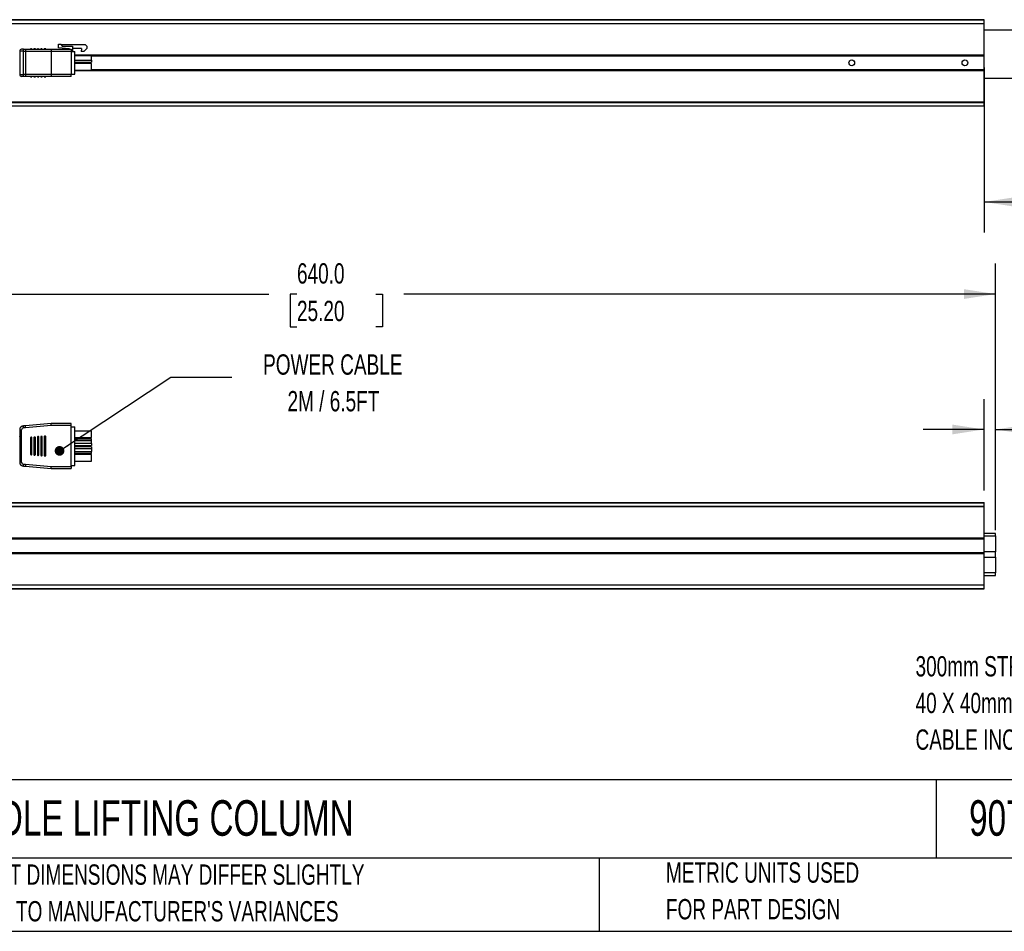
# Model space of a CAD drawing. Header units: millimetres. Extents: x 32 to 1365, y 32 to 1048.
# Tile 3 of 22: x 301 to 814, y 32 to 507. Entities that reach past the tile are written whole.
import ezdxf

# ---------------------------------------------------------------- set-up
doc = ezdxf.new("R2010")
doc.units = ezdxf.units.MM
doc.header["$LTSCALE"] = 5
doc.layers.add('DIMENSIONS', color=140, linetype='Continuous', lineweight=25)
doc.layers.add('TEXT', color=140, linetype='Continuous', lineweight=25)
doc.styles.add('SLDTEXTSTYLE0', font='TXT', dxfattribs={"width": 0.7})
doc.dimstyles.new('SLDDIMSTYLE0', dxfattribs={"dimtxt": 10.790039, "dimasz": 16.51, "dimexe": 0, "dimexo": 0.0625, "dimgap": 2.69751, "dimtad": 0, "dimtih": 1, "dimtoh": 1, "dimrnd": 1e-09, "dimzin": 4, "dimdsep": 46, "dimtxsty": 'SLDTEXTSTYLE0', "dimsah": 1, "dimcen": 0.09, "dimadec": 0, "dimazin": 1, "dimtfac": 1, "dimtofl": 0, "dimtmove": 0, "dimatfit": 3, "dimfxl": 0, "dimfrac": 2, "dimtolj": 1, "dimtzin": 12, "dimarcsym": 0})
doc.dimstyles.new('SLDDIMSTYLE1', dxfattribs={"dimtxt": 10.790039, "dimasz": 16.51, "dimexe": 0, "dimexo": 0.0625, "dimgap": 2.69751, "dimtad": 0, "dimtih": 1, "dimtoh": 1, "dimrnd": 1e-09, "dimzin": 4, "dimdsep": 46, "dimtxsty": 'SLDTEXTSTYLE0', "dimsah": 1, "dimcen": 0.09, "dimadec": 0, "dimazin": 1, "dimtfac": 1, "dimtmove": 0, "dimatfit": 0, "dimfxl": 0, "dimfrac": 2, "dimtolj": 1, "dimtzin": 12, "dimarcsym": 0})
doc.dimstyles.new('SLDDIMSTYLE10', dxfattribs={"dimtxt": 0.18, "dimasz": 5.08, "dimexe": 0, "dimexo": 0.0625, "dimgap": 0, "dimtad": 0, "dimtih": 1, "dimtoh": 1, "dimdec": 0, "dimrnd": 1e-09, "dimzin": 0, "dimdsep": 46, "dimtxsty": 'Standard', "dimblk1": 'DOT', "dimblk2": 'DOT', "dimsah": 1, "dimcen": 0.09, "dimadec": 0, "dimazin": 0, "dimtfac": 5.08, "dimtdec": 0, "dimtofl": 0, "dimtmove": 0, "dimatfit": 3, "dimldrblk": 'DOT', "dimfxl": 0, "dimfrac": 2, "dimtolj": 1, "dimtzin": 0, "dimarcsym": 0})

# ---------------------------------------------------------------- blocks, each defined once
blk = doc.blocks.new('_D')
at = {"layer": 'DIMENSIONS'}
for p, q in [((1109.86, 489.67), (1109.86, 396.01)), ((803.86, 482.04), (803.86, 396.01)), ((934.36, 421.98), (930.74, 421.98)), ((930.74, 421.98), (930.74, 404.83)), ((975.4, 421.98), (979.03, 421.98)), ((979.03, 421.98), (979.03, 404.83)), ((803.86, 411.89), (893.82, 411.89)), ((1109.86, 411.89), (1015.95, 411.89)), ((930.74, 404.83), (934.36, 404.83)), ((979.03, 404.83), (975.4, 404.83))]:
    blk.add_line(p, q, dxfattribs=at)
for points in [[(803.86, 411.89), (820.37, 409.35), (820.37, 414.43)], [(1109.86, 411.89), (1093.35, 414.43), (1093.35, 409.35)]]:
    blk.add_solid(points, dxfattribs=at)
at = {"layer": 'DIMENSIONS', "attachment_point": 1, "style": 'SLDTEXTSTYLE0'}
for s, insert, char_height in [('306.0', (934.36, 438.04), 10.583), ('12.05', (934.36, 418.47), 10.583), ('300mm STROKE', (896.23, 398.91), 10.5833)]:
    blk.add_mtext(s, dxfattribs=dict(at, insert=insert, char_height=char_height))
blk = doc.blocks.new('_D_14')
at = {"layer": 'DIMENSIONS'}
for p, q in [((169.86, 261.17), (169.86, 379.76)), ((809.86, 244.17), (809.86, 379.76)), ((169.86, 363.89), (431.09, 363.89)), ((445.72, 363.89), (442.09, 363.89)), ((442.09, 363.89), (442.09, 346.74)), ((486.76, 363.89), (490.38, 363.89)), ((490.38, 363.89), (490.38, 346.74)), ((809.86, 363.89), (501.38, 363.89)), ((442.09, 346.74), (445.72, 346.74)), ((490.38, 346.74), (486.76, 346.74))]:
    blk.add_line(p, q, dxfattribs=at)
for points in [[(169.86, 363.89), (186.37, 361.35), (186.37, 366.43)], [(809.86, 363.89), (793.35, 366.43), (793.35, 361.35)]]:
    blk.add_solid(points, dxfattribs=at)
at = {"layer": 'DIMENSIONS', "char_height": 10.583, "attachment_point": 1, "style": 'SLDTEXTSTYLE0'}
for s, insert in [('640.0', (445.72, 379.94)), ('25.20', (445.72, 360.38))]:
    blk.add_mtext(s, dxfattribs=dict(at, insert=insert))
blk = doc.blocks.new('_D_15')
at = {"layer": 'DIMENSIONS'}
for p, q in [((803.86, 261.52), (803.86, 309.19)), ((809.86, 240.76), (809.86, 309.19)), ((803.86, 293.31), (772.11, 293.31)), ((809.86, 293.31), (844.12, 293.31)), ((858.75, 293.31), (855.12, 293.31)), ((855.12, 293.31), (855.12, 276.16)), ((890.81, 293.31), (894.43, 293.31)), ((894.43, 293.31), (894.43, 276.16)), ((855.12, 276.16), (858.75, 276.16)), ((894.43, 276.16), (890.81, 276.16))]:
    blk.add_line(p, q, dxfattribs=at)
for points in [[(803.86, 293.31), (787.35, 295.85), (787.35, 290.77)], [(809.86, 293.31), (826.37, 290.77), (826.37, 295.85)]]:
    blk.add_solid(points, dxfattribs=at)
at = {"layer": 'DIMENSIONS', "char_height": 10.583, "attachment_point": 1, "style": 'SLDTEXTSTYLE0'}
for s, insert in [('6.0', (863.23, 309.37)), ('0.24', (858.75, 289.81))]:
    blk.add_mtext(s, dxfattribs=dict(at, insert=insert))
blk = doc.blocks.new('_Dot')
at = {"color": 0, "linetype": 'ByBlock', "lineweight": -2}
blk.add_line((-0.5, 0), (-1, 0), dxfattribs=at)
at = {"color": 0, "linetype": 'ByBlock', "const_width": 0.5}
blk.add_lwpolyline([(-0.25, 0, 1), (0.25, 0, 1)], format="xyb", close=True, dxfattribs=at)

msp = doc.modelspace()

# ---------------------------------------------------------------- linework, layer by layer
for p, q in [((172.85655, 506.89008), (803.85655, 506.89008)), ((803.85655, 506.80221), (172.85655, 506.80221)), ((172.85655, 504.97794), (803.85655, 504.97794)), ((803.85655, 504.76581), (172.85655, 504.76581)), ((803.85655, 506.80221), (803.85655, 506.89008)), ((803.85655, 504.97794), (803.85655, 506.80221)), ((803.85655, 504.76581), (803.85655, 504.97794)), ((803.85655, 488.59008), (803.85655, 504.76581)), ((1103.55655, 501.39008), (803.85655, 501.39008)), ((321.40655, 492.1764), (321.40655, 494.09008)), ((321.40655, 494.09008), (322.90655, 494.09008)), ((322.90655, 494.09008), (322.90655, 493.79008)), ((322.90655, 493.79008), (323.40655, 493.09008)), ((335.50655, 493.79008), (322.90655, 493.79008)), ((323.40655, 493.09008), (328.65655, 493.09008)), ((328.65655, 493.09008), (328.65655, 490.59008)), ((335.50655, 493.79008), (336.20655, 493.09008)), ((336.20655, 493.09008), (336.20655, 491.79008)), ((301.20655, 490.49008), (301.20655, 478.29008)), ((303.20655, 490.49008), (301.20655, 490.49008)), ((303.20655, 491.49008), (302.20655, 491.49008)), ((303.20655, 490.49008), (303.20655, 491.49008)), ((303.20655, 491.49008), (304.25124, 491.49008)), ((303.20655, 478.29008), (303.20655, 490.49008)), ((303.20655, 490.49008), (304.20655, 490.49008)), ((304.20655, 490.49008), (317.60655, 490.49008)), ((304.20655, 490.49008), (304.20655, 478.29008)), ((304.25124, 491.49008), (317.65124, 491.49008)), ((306.80655, 491.49008), (306.80655, 491.69008)), ((307.10655, 491.69008), (306.80655, 491.69008)), ((307.10655, 491.49008), (307.10655, 491.69008)), ((307.30655, 491.69008), (307.10655, 491.69008)), ((307.30655, 491.69008), (307.30655, 491.49008)), ((307.30655, 491.69008), (307.60655, 491.69008)), ((307.60655, 491.49008), (307.60655, 491.69008)), ((308.60655, 491.49008), (308.60655, 491.69008)), ((308.90655, 491.69008), (308.60655, 491.69008)), ((308.90655, 491.49008), (308.90655, 491.69008)), ((309.10655, 491.69008), (308.90655, 491.69008)), ((309.10655, 491.49008), (309.10655, 491.69008)), ((309.40655, 491.69008), (309.10655, 491.69008)), ((309.40655, 491.49008), (309.40655, 491.69008)), ((310.40655, 491.49008), (310.40655, 491.69008)), ((310.67958, 491.69008), (310.40655, 491.69008)), ((310.67958, 491.49008), (310.67958, 491.69008)), ((310.87958, 491.69008), (310.67958, 491.69008)), ((310.87958, 491.69008), (310.87958, 491.49008)), ((310.87958, 491.69008), (311.20655, 491.69008)), ((311.20655, 491.49008), (311.20655, 491.69008)), ((312.20655, 491.49008), (312.20655, 491.69008)), ((312.50655, 491.69008), (312.20655, 491.69008)), ((312.50655, 491.49008), (312.50655, 491.69008)), ((312.70655, 491.69008), (312.50655, 491.69008)), ((312.70655, 491.69008), (312.70655, 491.49008)), ((312.70655, 491.69008), (313.00655, 491.69008)), ((313.00655, 491.49008), (313.00655, 491.69008)), ((314.00655, 491.49008), (314.00655, 491.69008)), ((314.30655, 491.69008), (314.00655, 491.69008)), ((314.30655, 491.49008), (314.30655, 491.69008)), ((314.50655, 491.69008), (314.30655, 491.69008)), ((314.50655, 491.49008), (314.50655, 491.69008)), ((314.80655, 491.69008), (314.50655, 491.69008)), ((314.80655, 491.49008), (314.80655, 491.69008)), ((317.60655, 490.49008), (328.10655, 490.49008)), ((317.60655, 490.49008), (317.60655, 478.29008)), ((317.65124, 491.49008), (328.10655, 491.49008)), ((326.97398, 491.68932), (321.40655, 492.1764)), ((328.10655, 491.49008), (328.10655, 490.49008)), ((328.10655, 490.49008), (328.10655, 478.29008)), ((328.10655, 490.29008), (329.90655, 490.29008)), ((333.33778, 491.79008), (328.65655, 491.79008)), ((329.90655, 478.49008), (329.90655, 490.29008)), ((329.90655, 488.59008), (803.85655, 488.59008)), ((329.90655, 488.39008), (803.85655, 488.39008)), ((329.90655, 488.18508), (338.70655, 488.18508)), ((333.33778, 491.79008), (333.20655, 490.29008)), ((334.70655, 490.29008), (333.20655, 490.29008)), ((334.70655, 490.29008), (336.20655, 491.79008)), ((338.70655, 485.73508), (338.70655, 488.18508)), ((803.85655, 487.81901), (338.70655, 487.81901)), ((803.85655, 488.39008), (803.85655, 488.59008)), ((803.85655, 487.81901), (803.85655, 488.39008)), ((803.85655, 480.96114), (803.85655, 487.81901)), ((329.90655, 485.73508), (338.70655, 485.73508)), ((329.90655, 484.73508), (338.70655, 484.73508)), ((338.70655, 484.04508), (329.90655, 484.04508)), ((338.70655, 485.73508), (338.70655, 484.73508)), ((338.70655, 480.59508), (338.70655, 484.04508)), ((301.20655, 478.29008), (303.20655, 478.29008)), ((303.20655, 477.29008), (302.20655, 477.29008)), ((303.20655, 477.29008), (303.20655, 478.29008)), ((304.20655, 478.29008), (303.20655, 478.29008)), ((304.25124, 477.29008), (303.20655, 477.29008)), ((317.60655, 478.29008), (304.20655, 478.29008)), ((317.65124, 477.29008), (304.25124, 477.29008)), ((306.80655, 477.29008), (306.80655, 477.09008)), ((307.10655, 477.09008), (307.10655, 477.29008)), ((307.30655, 477.29008), (307.30655, 477.09008)), ((307.60655, 477.09008), (307.60655, 477.29008)), ((308.60655, 477.29008), (308.60655, 477.09008)), ((308.90655, 477.09008), (308.90655, 477.29008)), ((309.10655, 477.29008), (309.10655, 477.09008)), ((309.40655, 477.09008), (309.40655, 477.29008)), ((310.40655, 477.29008), (310.40655, 477.09008)), ((310.67958, 477.09008), (310.67958, 477.29008)), ((310.87958, 477.29008), (310.87958, 477.09008)), ((311.20655, 477.09008), (311.20655, 477.29008)), ((312.20655, 477.29008), (312.20655, 477.09008)), ((312.50655, 477.09008), (312.50655, 477.29008)), ((312.70655, 477.29008), (312.70655, 477.09008)), ((313.00655, 477.09008), (313.00655, 477.29008)), ((314.00655, 477.29008), (314.00655, 477.09008)), ((314.30655, 477.09008), (314.30655, 477.29008)), ((314.50655, 477.29008), (314.50655, 477.09008)), ((314.80655, 477.09008), (314.80655, 477.29008)), ((328.10655, 478.29008), (317.60655, 478.29008)), ((328.10655, 477.29008), (317.65124, 477.29008)), ((328.10655, 478.49008), (329.90655, 478.49008)), ((328.10655, 477.29008), (328.10655, 478.29008)), ((329.90655, 480.59508), (338.70655, 480.59508)), ((803.85655, 480.39008), (329.90655, 480.39008)), ((803.85655, 480.19008), (329.90655, 480.19008)), ((338.70655, 480.96114), (803.85655, 480.96114)), ((803.85655, 480.39008), (803.85655, 480.96114)), ((803.85655, 480.19008), (803.85655, 480.39008)), ((803.85655, 464.01434), (803.85655, 480.19008)), ((306.80655, 477.09008), (307.10655, 477.09008)), ((307.30655, 477.09008), (307.10655, 477.09008)), ((307.30655, 477.09008), (307.60655, 477.09008)), ((308.60655, 477.09008), (308.90655, 477.09008)), ((309.10655, 477.09008), (308.90655, 477.09008)), ((309.10655, 477.09008), (309.40655, 477.09008)), ((310.40655, 477.09008), (310.67958, 477.09008)), ((310.87958, 477.09008), (310.67958, 477.09008)), ((310.87958, 477.09008), (311.20655, 477.09008)), ((312.20655, 477.09008), (312.50655, 477.09008)), ((312.70655, 477.09008), (312.50655, 477.09008)), ((312.70655, 477.09008), (313.00655, 477.09008)), ((314.00655, 477.09008), (314.30655, 477.09008)), ((314.30655, 477.09008), (314.50655, 477.09008)), ((314.50655, 477.09008), (314.80655, 477.09008)), ((803.85655, 476.39008), (1103.55655, 476.39008)), ((172.85655, 464.01434), (803.85655, 464.01434)), ((172.85655, 463.80221), (803.85655, 463.80221)), ((172.85655, 461.97794), (803.85655, 461.97794)), ((803.85655, 461.89008), (172.85655, 461.89008)), ((803.85655, 463.80221), (803.85655, 464.01434)), ((803.85655, 461.97794), (803.85655, 463.80221)), ((803.85655, 461.89008), (803.85655, 461.97794)), ((301.20655, 293.13642), (301.20655, 276.19642)), ((301.20655, 293.13642), (302.20655, 293.13642)), ((302.20655, 276.19642), (302.20655, 293.13642)), ((303.20655, 294.13642), (303.20655, 295.13642)), ((304.20655, 295.13642), (303.20655, 295.13642)), ((304.25124, 294.13642), (303.20655, 294.13642)), ((317.60655, 296.33642), (304.20655, 295.13642)), ((304.25124, 294.13642), (304.20655, 295.13642)), ((317.65124, 295.33642), (304.25124, 294.13642)), ((317.65124, 295.33642), (317.60655, 296.33642)), ((328.10655, 296.33642), (317.60655, 296.33642)), ((328.10655, 295.33642), (317.65124, 295.33642)), ((328.10655, 295.33642), (328.10655, 296.33642)), ((328.10655, 273.99642), (328.10655, 295.33642)), ((328.10655, 294.73642), (329.90655, 294.73642)), ((329.90655, 274.59642), (329.90655, 294.73642)), ((329.90655, 292.60142), (338.70655, 292.60142)), ((338.70655, 289.15142), (338.70655, 292.60142)), ((306.80655, 288.91642), (306.80655, 280.41642)), ((307.30655, 289.21642), (307.10655, 289.21642)), ((307.60655, 280.41642), (307.60655, 288.91642)), ((308.60655, 289.07892), (308.60655, 280.22805)), ((309.10655, 289.37892), (308.90655, 289.37892)), ((309.40655, 280.25392), (309.40655, 289.07892)), ((310.40655, 289.26728), (310.40655, 280.09142)), ((310.87958, 289.58412), (310.67958, 289.56607)), ((311.20655, 280.09142), (311.20655, 289.28534)), ((312.20655, 289.40392), (312.20655, 279.92892)), ((312.70655, 289.70392), (312.50655, 289.70392)), ((313.00655, 279.92892), (313.00655, 289.40392)), ((314.00655, 289.56642), (314.00655, 279.76642)), ((314.30655, 289.86642), (314.50655, 289.86642)), ((314.80655, 279.76642), (314.80655, 289.56642)), ((329.90655, 289.15142), (338.70655, 289.15142)), ((329.90655, 288.46142), (338.70655, 288.46142)), ((338.70655, 287.46142), (329.90655, 287.46142)), ((338.70655, 287.46142), (338.70655, 288.46142)), ((338.70655, 286.01142), (338.70655, 287.46142)), ((338.70655, 286.01142), (329.90655, 286.01142)), ((329.90655, 285.01142), (338.70655, 285.01142)), ((338.70655, 284.32142), (329.90655, 284.32142)), ((329.90655, 283.32142), (338.70655, 283.32142)), ((333.20655, 284.32142), (333.20655, 285.01142)), ((334.70655, 285.01142), (334.70655, 284.32142)), ((336.20655, 284.32142), (336.20655, 285.01142)), ((338.70655, 286.01142), (338.70655, 285.01142)), ((338.70655, 284.32142), (338.70655, 283.32142)), ((338.70655, 283.32142), (338.70655, 281.87142)), ((307.10655, 280.11642), (307.30655, 280.11642)), ((308.78469, 279.95392), (309.10655, 279.95392)), ((310.70655, 279.79142), (310.90655, 279.79142)), ((312.50655, 279.62892), (312.70655, 279.62892)), ((314.30655, 279.46642), (314.50655, 279.46642)), ((329.90655, 281.87142), (338.70655, 281.87142)), ((338.70655, 280.87142), (329.90655, 280.87142)), ((338.70655, 280.18142), (329.90655, 280.18142)), ((338.70655, 280.87142), (338.70655, 281.87142)), ((338.70655, 276.73142), (338.70655, 280.18142)), ((302.20655, 276.19642), (301.20655, 276.19642)), ((303.20655, 275.19642), (304.25124, 275.19642)), ((303.20655, 274.19642), (303.20655, 275.19642)), ((303.20655, 274.19642), (304.20655, 274.19642)), ((304.25124, 275.19642), (304.20655, 274.19642)), ((304.20655, 274.19642), (317.60655, 272.99642)), ((304.25124, 275.19642), (317.65124, 273.99642)), ((317.60655, 272.99642), (317.65124, 273.99642)), ((317.60655, 272.99642), (328.10655, 272.99642)), ((317.65124, 273.99642), (328.10655, 273.99642)), ((328.10655, 274.59642), (329.90655, 274.59642)), ((328.10655, 273.99642), (328.10655, 272.99642)), ((329.90655, 276.73142), (338.70655, 276.73142)), ((172.85655, 255.16642), (803.85655, 255.16642)), ((172.85655, 255.07855), (803.85655, 255.07855)), ((172.85655, 253.25429), (803.85655, 253.25429)), ((803.85655, 253.04215), (172.85655, 253.04215)), ((803.85655, 255.07855), (803.85655, 255.16642)), ((803.85655, 253.25429), (803.85655, 255.07855)), ((803.85655, 253.04215), (803.85655, 253.25429)), ((803.85655, 236.86642), (803.85655, 253.04215)), ((172.85655, 236.86642), (803.85655, 236.86642)), ((172.85655, 236.66642), (803.85655, 236.66642)), ((803.85655, 236.09535), (213.55828, 236.09535)), ((809.85655, 239.16642), (803.85655, 239.16642)), ((803.85655, 237.81973), (809.85655, 237.81973)), ((803.85655, 236.66642), (803.85655, 236.86642)), ((803.85655, 236.09535), (803.85655, 236.66642)), ((803.85655, 229.23749), (803.85655, 236.09535)), ((809.85655, 237.81973), (809.85655, 239.16642)), ((809.85655, 237.81973), (809.85655, 229.51311)), ((803.85655, 228.66642), (172.85655, 228.66642)), ((803.85655, 228.46642), (172.85655, 228.46642)), ((213.55828, 229.23749), (803.85655, 229.23749)), ((809.85655, 229.51311), (803.85655, 229.51311)), ((803.85655, 228.66642), (803.85655, 229.23749)), ((803.85655, 228.46642), (803.85655, 228.66642)), ((803.85655, 212.29068), (803.85655, 228.46642)), ((803.85655, 226.81973), (809.85655, 226.81973)), ((809.85655, 226.81973), (809.85655, 229.51311)), ((809.85655, 226.81973), (809.85655, 218.51311)), ((809.85655, 218.51311), (803.85655, 218.51311)), ((803.85655, 217.16642), (809.85655, 217.16642)), ((809.85655, 217.16642), (809.85655, 218.51311)), ((172.85655, 212.29068), (803.85655, 212.29068)), ((803.85655, 212.07855), (172.85655, 212.07855)), ((803.85655, 212.07855), (803.85655, 212.29068)), ((803.85655, 210.25429), (803.85655, 212.07855)), ((172.85655, 210.25429), (803.85655, 210.25429)), ((803.85655, 210.16642), (172.85655, 210.16642)), ((803.85655, 210.16642), (803.85655, 210.25429))]:
    msp.add_line(p, q)
for centre in [(734.85655, 484.39008), (793.85655, 484.39008)]:
    msp.add_circle(centre, 1.5)
for centre, radius, start, end in [((302.20655, 490.49008), 1, 90, 180), ((326.95655, 491.49008), 0.2, 0, 85), ((328.95655, 490.59008), 0.3, 180, 270), ((302.20655, 478.29008), 1, 180, 270), ((303.20655, 293.13642), 2, 90, 180), ((303.20655, 293.13642), 1, 90, 180), ((307.10655, 288.91642), 0.3, 90, 180), ((307.30655, 288.91642), 0.3, 0, 90), ((308.90655, 289.07892), 0.3, 90, 180), ((309.10655, 289.07892), 0.3, 0, 90), ((310.70655, 289.26728), 0.3, 95.1585518, 180), ((310.90655, 289.28534), 0.3, 0, 95.1585518), ((312.50655, 289.40392), 0.3, 90, 180), ((312.70655, 289.40392), 0.3, 0, 90), ((314.30655, 289.56642), 0.3, 90, 180), ((314.50655, 289.56642), 0.3, 0, 90), ((307.10655, 280.41642), 0.3, 180, 270), ((307.30655, 280.41642), 0.3, 270, 0), ((308.90655, 280.22805), 0.3, 180, 246.034329), ((309.10655, 280.25392), 0.3, 270, 0), ((310.70655, 280.09142), 0.3, 180, 270), ((310.90655, 280.09142), 0.3, 270, 0), ((312.50655, 279.92892), 0.3, 180, 270), ((312.70655, 279.92892), 0.3, 270, 0), ((314.30655, 279.76642), 0.3, 180, 270), ((314.50655, 279.76642), 0.3, 270, 0), ((303.20655, 276.19642), 2, 180, 270), ((303.20655, 276.19642), 1, 180, 270)]:
    msp.add_arc(centre, radius, start, end)
for centre, start_param, end_param in [((304.25124, 490.49008), 0, 1.570796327), ((317.65124, 490.49008), 0, 1.570796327), ((304.25124, 478.29008), 1.570796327, 3.141592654), ((317.65124, 478.29008), 1.570796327, 3.141592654)]:
    msp.add_ellipse(centre, major_axis=(0, 1), ratio=0.044686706, start_param=start_param, end_param=end_param)
for points, knots in [([(301.20655, 483.29853), (301.2064, 483.30167), (301.20592, 483.31155), (301.2048, 483.32261), (301.20404, 483.33016)], [0, 0, 0, 0, 0.318429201, 1, 1, 1, 1]), ([(301.20415, 289.71272), (301.2049, 289.71993), (301.20634, 289.73375), (301.20648, 289.74389), (301.20655, 289.74874)], [0, 0, 0, 0, 0.521288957, 1, 1, 1, 1]), ([(301.20655, 283.57487), (301.2064, 283.57801), (301.20592, 283.58789), (301.2048, 283.59895), (301.20404, 283.6065)], [0, 0, 0, 0, 0.318429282, 1, 1, 1, 1])]:
    msp.add_open_spline(points, degree=3, knots=knots)
at = {"layer": 'TEXT'}
for p, q in [((1365.25, 110.63054), (31.75, 110.63054)), ((778.79448, 110.63054), (778.79448, 69.85)), ((1365.25, 69.85), (31.75, 69.85)), ((603.23239, 69.85), (603.23239, 31.75)), ((31.75, 31.75), (1365.25, 31.75))]:
    msp.add_line(p, q, dxfattribs=at)

# ---------------------------------------------------------------- texts
at = {"layer": 'TEXT', "style": 'SLDTEXTSTYLE0'}
for s, insert, char_height, attachment_point in [('POWER CABLE', (464.39654, 332.46138), 10.5833333, 2), ('2M / 6.5FT', (464.72604, 313.35027), 10.583333, 2), ('300mm STROKE, 275 LBS/125 KG, 24 VAC, IP20, SLOT SIZE 8. FOR USE WITH', (768.10253, 175.18127), 10.5833333, 1), ('40 X 40mm AND 1.5 X 1.5IN PROFILE T-SLOTTED RAILS. (1) 6.5FT/2M POWER', (768.10253, 156.07015), 10.5833333, 1), ('CABLE INCLUDED. REQUIRES ERGOSWISS 124.43801-PP000001 CONTROL BOX.', (768.10253, 136.95904), 10.5833333, 1), ('ERGOSWISS SQ SERIES SPINDLE LIFTING COLUMN', (39.82867, 100.07401), 18.5208333, 1), ('907.02003-PP000001', (796.03861, 100.07401), 18.5208333, 1), ('PART DIMENSIONS MAY DIFFER SLIGHTLY', (275.59642, 66.60475), 10.5833333, 1), ('METRIC UNITS USED', (638.02167, 67.68029), 10.5833333, 1), ("DUE TO MANUFACTURER'S VARIANCES", (275.59642, 47.49364), 10.5833333, 1), ('FOR PART DESIGN', (638.02167, 48.56918), 10.5833333, 1)]:
    msp.add_mtext(s, dxfattribs=dict(at, insert=insert, char_height=char_height, attachment_point=attachment_point))

# ---------------------------------------------------------------- dimensions: what is measured, and where the dimension line sits
at = {"layer": 'DIMENSIONS'}
dim = msp.add_linear_dim(base=(803.85655, 411.88626), p1=(1109.85655, 496.01844), p2=(803.85655, 488.39008), text='<>\\P300mm STROKE', dimstyle='SLDDIMSTYLE0', dxfattribs=at)
dim.commit()
dim.dimension.update_dxf_attribs({"geometry": '_D', "text_midpoint": (954.88409, 411.88626), "dimtype": 160})
for base, p1, p2, dimstyle, picture, middle in [((809.85655, 363.88632), (169.85655, 254.81924), (809.85655, 237.81973), 'SLDDIMSTYLE0', '_D_14', (466.23515, 363.88632)), ((809.85655, 293.31176), (803.85655, 255.16642), (809.85655, 234.41442), 'SLDDIMSTYLE1', '_D_15', (874.77738, 293.31176))]:
    dim = msp.add_linear_dim(base=base, p1=p1, p2=p2, dimstyle=dimstyle, dxfattribs=at)
    dim.commit()
    dim.dimension.update_dxf_attribs({"geometry": picture, "text_midpoint": middle, "dimtype": 160})

# ---------------------------------------------------------------- leaders
at = {"layer": 'TEXT'}
msp.add_leader([(321.97827, 282.14579), (379.98051, 320.4857), (411.73051, 320.4857)], dimstyle='SLDDIMSTYLE10', dxfattribs=at)

doc.saveas('drawing.dxf')
